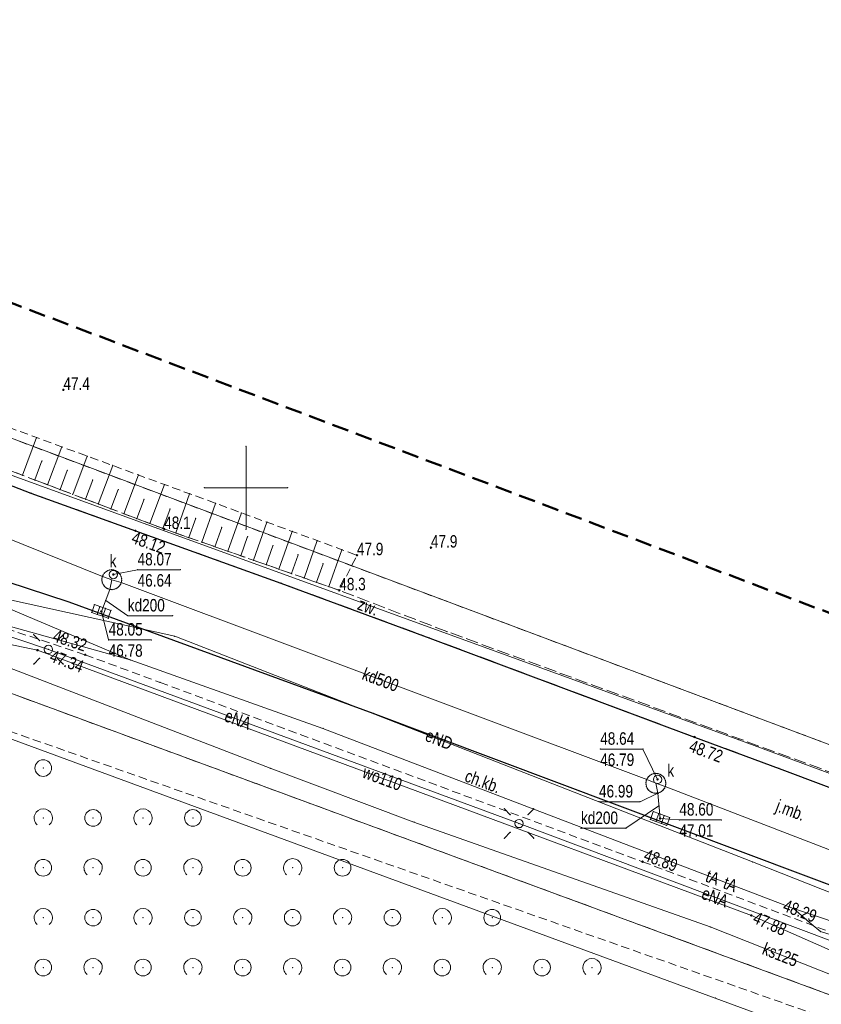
# Model space of a CAD drawing. Header units: metres. Extents: x 6439241 to 6439446, y 6043221 to 6043442.
# Tile 3 of 7: x 6439286 to 6439335, y 6043269 to 6043328. Entities that reach past the tile are written whole.
import ezdxf
from ezdxf.enums import TextEntityAlignment as Align

# ---------------------------------------------------------------- set-up
doc = ezdxf.new("R2010")
doc.units = ezdxf.units.M
for name, pattern in [('L_0_03', [1, 0.5, -0.5]), ('L_0_04', [1.5, 1, -0.5]), ('L_0_52', [1, 0.75, -0.25]), ('L_0_5A', [0.75, 0.5, -0.25])]:
    doc.linetypes.add(name, pattern=pattern)
doc.layers.get('0').update_dxf_attribs({"linetype": 'CONTINUOUS', "lineweight": 18})
for name, color, linetype, lineweight in [('000_Inne__niezydentyfikowane_', 7, 'CONTINUOUS', 18), ('219_dzialka_ewidencyjna', 7, 'CONTINUOUS', 18), ('chodnik', 7, 'CONTINUOUS', 18), ('chodnik_Atr17', 7, 'CONTINUOUS', 18), ('jezdnia', 7, 'CONTINUOUS', 18), ('jezdnia_Atr17', 7, 'CONTINUOUS', 18), ('komora_podziemna', 7, 'CONTINUOUS', 18), ('kraweznik', 7, 'CONTINUOUS', 18), ('latarnia', 7, 'CONTINUOUS', 18), ('obszar_utwardzony', 7, 'CONTINUOUS', 18), ('obszar_utwardzony_Atr17', 7, 'CONTINUOUS', 18), ('pikieta_naturalna', 7, 'CONTINUOUS', 18), ('pikieta_naturalna_Atr2', 7, 'CONTINUOUS', 18), ('pikieta_sztuczna', 7, 'CONTINUOUS', 18), ('pikieta_sztuczna_Atr2', 7, 'CONTINUOUS', 18), ('przewod_elektroenergetyczny_podziemny', 7, 'CONTINUOUS', 18), ('przewod_elektroenergetyczny_podziemny_Atr1', 7, 'CONTINUOUS', 18), ('przewod_telekomunikacyjny_podziemny', 7, 'CONTINUOUS', 18), ('przewod_telekomunikacyjny_podziemny_Atr1', 7, 'CONTINUOUS', 18), ('przewod_wodociagowy', 7, 'CONTINUOUS', 18), ('przewod_wodociagowy_Atr1', 7, 'CONTINUOUS', 18), ('rzedna', 7, 'CONTINUOUS', 18), ('rzedna_Atr2', 7, 'CONTINUOUS', 18), ('rzedna_Atr3', 7, 'CONTINUOUS', 18), ('skarpa_nieumocniona', 7, 'CONTINUOUS', 18), ('wlaz_do_komory_lub_kanalu___okragly', 7, 'CONTINUOUS', 18), ('wlaz_do_komory_lub_kanalu___okragly_Atr17', 7, 'CONTINUOUS', 18), ('Wstawianie_ramki_sekcyjnej_z_opisem', 7, 'CONTINUOUS', 18), ('zadrzewienie__zakrzewienie', 7, 'CONTINUOUS', 18), ('Zakres', 7, 'L_0_04', 50)]:
    doc.layers.add(name, color=color, linetype=linetype, lineweight=lineweight)
for name, color, linetype, lineweight, true_color in [('217_kontur_klasyfikacyjny', 7, 'L_0_03', 18, 0x008000), ('218_kontur_uzytku_gruntowego', 7, 'L_0_03', 18, 0x008000), ('kratka_sciekowa', 7, 'CONTINUOUS', 18, 0x803300), ('przewod_gazowy', 7, 'CONTINUOUS', 18, 0xbfbf00), ('przewod_kanalizacyjny', 7, 'CONTINUOUS', 18, 0x803300), ('przewod_kanalizacyjny_Atr1', 7, 'CONTINUOUS', 18, 0x803300)]:
    doc.layers.add(name, color=color, linetype=linetype, lineweight=lineweight, true_color=true_color)
doc.styles.add('Arial', font='Arial.ttf')

# ---------------------------------------------------------------- blocks, each defined once
blk = doc.blocks.new('OTZK_1')
at = {"color": 0, "linetype": 'Continuous', "lineweight": 18}
blk.add_arc((0, 0), 1.1, 311.1859, 228.8141, dxfattribs=at)
blk = doc.blocks.new('OTZZ_2')
at = {"color": 0, "linetype": 'Continuous', "lineweight": 18}
blk.add_circle((0, 0), 1, dxfattribs=at)

msp = doc.modelspace()

# ---------------------------------------------------------------- hatches: boundary and pattern name
at = {"layer": 'pikieta_naturalna', "linetype": 'Continuous', "lineweight": 18}
for points in [[(6439289.02, 6043305.845, 1), (6439289.02, 6043305.935, 1)], [(6439295.08, 6043297.475, 1), (6439295.08, 6043297.565, 1)], [(6439311.12, 6043296.355, 1), (6439311.12, 6043296.445, 1)], [(6439306.67, 6043295.895, 1), (6439306.67, 6043295.985, 1)], [(6439305.61, 6043293.785, 1), (6439305.61, 6043293.875, 1)]]:
    msp.add_hatch(color=18, dxfattribs=at).paths.add_polyline_path(points)
at = {"layer": 'pikieta_sztuczna', "linetype": 'Continuous', "lineweight": 18}
for points in [[(6439293.35, 6043297.365, 1), (6439293.35, 6043297.455, 1)], [(6439290.33, 6043289.905, 1), (6439290.33, 6043289.995, 1)], [(6439326.97, 6043284.955, 1), (6439326.97, 6043285.045, 1)], [(6439323.85, 6043277.455, 1), (6439323.85, 6043277.545, 1)]]:
    msp.add_hatch(color=18, dxfattribs=at).paths.add_polyline_path(points)
at = {"layer": 'rzedna', "linetype": 'Continuous', "lineweight": 18}
for color, points in [(34, [(6439292.02, 6043294.735, 1), (6439292.02, 6043294.825, 1)]), (34, [(6439291.3, 6043292.515, 1), (6439291.3, 6043292.605, 1)]), (5, [(6439287.46, 6043290.185, 1), (6439287.46, 6043290.275, 1)]), (34, [(6439324.75, 6043282.405, 1), (6439324.75, 6043282.495, 1)]), (34, [(6439324.76, 6043281.585, 1), (6439324.76, 6043281.675, 1)]), (34, [(6439324.9, 6043280.055, 1), (6439324.9, 6043280.145, 1)]), (5, [(6439330.39, 6043274.225, 1), (6439330.39, 6043274.315, 1)])]:
    msp.add_hatch(color=color, dxfattribs=at).paths.add_polyline_path(points)

# ---------------------------------------------------------------- linework, layer by layer
for p in [(6439289.02, 6043305.89), (6439287.41, 6043303.02), (6439288.93, 6043302.46), (6439300, 6043302.5), (6439287.73, 6043301.61), (6439290.45, 6043301.9), (6439289.25, 6043301.04), (6439291.99, 6043301.34), (6439293.54, 6043300.77), (6439286.55, 6043300.75), (6439287.3, 6043300.47), (6439288.06, 6043300.18), (6439290.78, 6043300.47), (6439295.1, 6043300.19), (6439287.06, 6043299.68), (6439288.82, 6043299.89), (6439289.58, 6043299.6), (6439292.32, 6043299.89), (6439296.61, 6043299.64), (6439297.5, 6043300), (6439302.5, 6043300), (6439290.35, 6043299.31), (6439291.11, 6043299.02), (6439293.87, 6043299.31), (6439298.17, 6043299.06), (6439291.88, 6043298.73), (6439292.66, 6043298.44), (6439295.43, 6043298.73), (6439299.72, 6043298.49), (6439293.43, 6043298.15), (6439294.21, 6043297.85), (6439296.98, 6043298.17), (6439301.26, 6043297.93), (6439293.35, 6043297.41), (6439294.99, 6043297.55), (6439295.08, 6043297.52), (6439295.78, 6043297.28), (6439298.54, 6043297.61), (6439300, 6043297.5), (6439302.78, 6043297.37), (6439296.57, 6043297), (6439297.35, 6043296.72), (6439300.09, 6043297.06), (6439304.28, 6043296.82), (6439298.13, 6043296.45), (6439298.91, 6043296.18), (6439301.62, 6043296.51), (6439305.77, 6043296.27), (6439311.12, 6043296.4), (6439299.68, 6043295.91), (6439300.45, 6043295.64), (6439303.13, 6043295.97), (6439304.63, 6043295.43), (6439306.67, 6043295.94), (6439291.47, 6043294.86), (6439291.56, 6043294.94), (6439291.67, 6043295.01), (6439291.79, 6043295.05), (6439291.91, 6043295.07), (6439292.04, 6043295.06), (6439292.16, 6043295.02), (6439292.27, 6043294.96), (6439292.36, 6043294.88), (6439293.48, 6043295.07), (6439296.049, 6043295.07), (6439301.22, 6043295.37), (6439301.98, 6043295.1), (6439302.74, 6043294.84), (6439291.33, 6043294.52), (6439291.33, 6043294.39), (6439291.35, 6043294.64), (6439291.36, 6043294.66), (6439291.36, 6043294.27), (6439291.4, 6043294.75), (6439291.93, 6043294.46), (6439292.02, 6043294.78), (6439292.02, 6043294.78), (6439292.02, 6043294.78), (6439292.44, 6043294.78), (6439292.49, 6043294.67), (6439292.5, 6043294.29), (6439292.52, 6043294.55), (6439292.53, 6043294.42), (6439302.1, 6043294.26), (6439303.49, 6043294.57), (6439304.24, 6043294.31), (6439291.42, 6043294.16), (6439291.49, 6043294.06), (6439291.59, 6043293.97), (6439291.7, 6043293.92), (6439291.82, 6043293.88), (6439291.94, 6043293.87), (6439292.07, 6043293.89), (6439292.19, 6043293.93), (6439292.29, 6043293.99), (6439292.38, 6043294.08), (6439292.46, 6043294.18), (6439304.99, 6043294.05), (6439305.61, 6043293.83), (6439289.36, 6043293.12), (6439291.56, 6043293.22), (6439290.722, 6043292.498), (6439290.887, 6043292.97), (6439291.218, 6043292.854), (6439291.3, 6043292.56), (6439291.3, 6043292.56), (6439291.548, 6043292.738), (6439291.878, 6043292.622), (6439291.052, 6043292.382), (6439291.382, 6043292.266), (6439291.713, 6043292.15), (6439292.89, 6043292.3), (6439295.597, 6043292.3), (6439312.08, 6043291.35), (6439287.237, 6043291.154), (6439287.59, 6043290.801), (6439288.651, 6043290.801), (6439289.004, 6043291.154), (6439291.74, 6043290.85), (6439294.304, 6043290.85), (6439295.71, 6043291.07), (6439311.05, 6043290.96), (6439287.46, 6043290.23), (6439288.12, 6043290.27), (6439287.59, 6043289.74), (6439288.651, 6043289.74), (6439290.33, 6043289.95), (6439290.33, 6043289.95), (6439293.04, 6043289.64), (6439287.237, 6043289.387), (6439289.004, 6043289.387), (6439294.83, 6043288.29), (6439307.65, 6043286.42), (6439304.62, 6043285.52), (6439326.97, 6043285), (6439329.63, 6043284.84), (6439321.301, 6043284.28), (6439323.87, 6043284.28), (6439287.805, 6043283.135), (6439301.46, 6043283.12), (6439332.06, 6043283.11), (6439324.08, 6043282.4), (6439324.1, 6043282.45), (6439324.13, 6043282.51), (6439324.2, 6043282.61), (6439324.29, 6043282.69), (6439324.4, 6043282.76), (6439324.52, 6043282.8), (6439324.64, 6043282.81), (6439324.75, 6043282.45), (6439324.75, 6043282.45), (6439324.75, 6043282.45), (6439324.77, 6043282.8), (6439324.89, 6043282.76), (6439324.99, 6043282.7), (6439325.09, 6043282.62), (6439325.16, 6043282.52), (6439325.21, 6043282.4), (6439324.05, 6043282.27), (6439324.06, 6043282.15), (6439324.08, 6043282.03), (6439324.13, 6043281.91), (6439324.21, 6043281.81), (6439324.65, 6043282.22), (6439325.09, 6043281.82), (6439325.17, 6043281.92), (6439325.21, 6043282.02), (6439325.22, 6043282.04), (6439325.24, 6043282.28), (6439325.24, 6043282.16), (6439324.3, 6043281.73), (6439324.41, 6043281.67), (6439324.53, 6043281.63), (6439324.65, 6043281.62), (6439324.76, 6043281.63), (6439324.76, 6043281.63), (6439324.78, 6043281.63), (6439324.89, 6043281.67), (6439325, 6043281.74), (6439315.537, 6043280.684), (6439317.304, 6043280.684), (6439321.227, 6043281.11), (6439323.7, 6043281.11), (6439324.83, 6043280.87), (6439287.805, 6043280.135), (6439290.805, 6043280.135), (6439293.805, 6043280.135), (6439296.805, 6043280.135), (6439315.89, 6043280.331), (6439316.951, 6043280.331), (6439324.321, 6043280.047), (6439324.494, 6043280.516), (6439324.822, 6043280.395), (6439324.9, 6043280.1), (6439324.9, 6043280.1), (6439325.151, 6043280.274), (6439325.479, 6043280.153), (6439326.06, 6043280.02), (6439328.592, 6043280.02), (6439310.1, 6043279.89), (6439316.42, 6043279.8), (6439320.143, 6043279.51), (6439322.85, 6043279.51), (6439324.649, 6043279.926), (6439324.978, 6043279.805), (6439325.306, 6043279.684), (6439315.537, 6043278.917), (6439315.89, 6043279.27), (6439316.951, 6043279.27), (6439317.304, 6043278.917), (6439329.89, 6043278.06), (6439287.805, 6043277.135), (6439290.805, 6043277.135), (6439293.805, 6043277.135), (6439296.805, 6043277.135), (6439299.805, 6043277.135), (6439302.805, 6043277.135), (6439305.805, 6043277.135), (6439323.85, 6043277.5), (6439323.85, 6043277.5), (6439330.46, 6043277.49), (6439332.92, 6043274.69), (6439287.805, 6043274.135), (6439290.805, 6043274.135), (6439293.805, 6043274.135), (6439296.805, 6043274.135), (6439299.805, 6043274.135), (6439302.805, 6043274.135), (6439305.805, 6043274.135), (6439308.805, 6043274.135), (6439311.805, 6043274.135), (6439314.805, 6043274.135), (6439330.39, 6043274.27), (6439327.92, 6043273.58), (6439333.89, 6043273.85), (6439334.54, 6043273.3), (6439287.805, 6043271.135), (6439290.805, 6043271.135), (6439293.805, 6043271.135), (6439296.805, 6043271.135), (6439299.805, 6043271.135), (6439302.805, 6043271.135), (6439305.805, 6043271.135), (6439308.805, 6043271.135), (6439311.805, 6043271.135), (6439314.805, 6043271.135), (6439317.805, 6043271.135), (6439320.805, 6043271.135), (6439328.22, 6043269.3)]:
    msp.add_point(p)
at = {"layer": '000_Inne__niezydentyfikowane_', "linetype": 'Continuous', "lineweight": 18, "flags": 128}
for points in [[(6439286.55, 6043300.75), (6439287.41, 6043303.02)], [(6439288.06, 6043300.18), (6439288.93, 6043302.46)], [(6439287.3, 6043300.47), (6439287.73, 6043301.61)], [(6439289.58, 6043299.6), (6439290.45, 6043301.9)], [(6439288.82, 6043299.89), (6439289.25, 6043301.04)], [(6439291.11, 6043299.02), (6439291.99, 6043301.34)], [(6439292.66, 6043298.44), (6439293.54, 6043300.77)], [(6439290.35, 6043299.31), (6439290.78, 6043300.47)], [(6439294.21, 6043297.85), (6439295.1, 6043300.19)], [(6439291.88, 6043298.73), (6439292.32, 6043299.89)], [(6439295.78, 6043297.28), (6439296.61, 6043299.64)], [(6439293.43, 6043298.15), (6439293.87, 6043299.31)], [(6439297.35, 6043296.72), (6439298.17, 6043299.06)], [(6439294.99, 6043297.55), (6439295.43, 6043298.73)], [(6439298.91, 6043296.18), (6439299.72, 6043298.49)], [(6439296.57, 6043297), (6439296.98, 6043298.17)], [(6439300.45, 6043295.64), (6439301.26, 6043297.93)], [(6439298.13, 6043296.45), (6439298.54, 6043297.61)], [(6439301.98, 6043295.1), (6439302.78, 6043297.37)], [(6439299.68, 6043295.91), (6439300.09, 6043297.06)], [(6439303.49, 6043294.57), (6439304.28, 6043296.82)], [(6439301.22, 6043295.37), (6439301.62, 6043296.51)], [(6439304.99, 6043294.05), (6439305.77, 6043296.27)], [(6439302.74, 6043294.84), (6439303.13, 6043295.97)], [(6439304.24, 6043294.31), (6439304.63, 6043295.43)]]:
    msp.add_lwpolyline(points, dxfattribs=at)
at = {"layer": '217_kontur_klasyfikacyjny', "lineweight": 18, "flags": 128}
for points in [[(6439243.244, 6043318.956), (6439403.87, 6043258.77)], [(6439388.36, 6043249.88), (6439247.553, 6043301.745)]]:
    msp.add_lwpolyline(points, dxfattribs=at)
at = {"layer": '218_kontur_uzytku_gruntowego', "lineweight": 18, "flags": 128}
for points in [[(6439243.244, 6043318.956), (6439403.87, 6043258.77)], [(6439403.87, 6043258.77), (6439243.244, 6043318.956)], [(6439388.36, 6043249.88), (6439247.553, 6043301.745)], [(6439247.553, 6043301.745), (6439388.36, 6043249.88)]]:
    msp.add_lwpolyline(points, dxfattribs=at)
at = {"layer": '219_dzialka_ewidencyjna', "linetype": 'CONTINUOUS', "lineweight": 18}
for p, q in [((6439243.244, 6043318.956), (6439403.87, 6043258.77)), ((6439415.948, 6043239.709), (6439247.553, 6043301.745))]:
    msp.add_line(p, q, dxfattribs=at)
at = {"layer": 'chodnik', "color": 7, "linetype": 'L_0_5A', "lineweight": 18, "flags": 128}
for points in [[(6439289.36, 6043293.12), (6439283.18, 6043295.14)], [(6439307.65, 6043286.42), (6439289.36, 6043293.12)], [(6439284.15, 6043292.01), (6439290.33, 6043289.95)], [(6439290.33, 6043289.95), (6439294.83, 6043288.29)], [(6439294.83, 6043288.29), (6439323.85, 6043277.5)], [(6439329.89, 6043278.06), (6439307.65, 6043286.42)], [(6439352.15, 6043269.69), (6439329.89, 6043278.06)], [(6439323.85, 6043277.5), (6439337.51, 6043272.38)]]:
    msp.add_lwpolyline(points, dxfattribs=at)
at = {"layer": 'jezdnia', "color": 7, "linetype": 'L_0_52', "lineweight": 18, "flags": 128}
for points in [[(6439287.06, 6043299.68), (6439284.26, 6043300.76)], [(6439293.35, 6043297.41), (6439287.06, 6043299.68)], [(6439302.1, 6043294.26), (6439293.35, 6043297.41)], [(6439283.18, 6043295.14), (6439289.36, 6043293.12)], [(6439311.05, 6043290.96), (6439302.1, 6043294.26)], [(6439289.36, 6043293.12), (6439307.65, 6043286.42)], [(6439326.97, 6043285), (6439311.05, 6043290.96)], [(6439307.65, 6043286.42), (6439329.89, 6043278.06)], [(6439332.06, 6043283.11), (6439326.97, 6043285)], [(6439354.51, 6043274.66), (6439332.06, 6043283.11)], [(6439329.89, 6043278.06), (6439352.15, 6043269.69)]]:
    msp.add_lwpolyline(points, dxfattribs=at)
at = {"layer": 'komora_podziemna', "color": 36, "linetype": 'Continuous', "lineweight": 18, "true_color": 0x803300, "flags": 128}
for points in [[(6439291.82, 6043293.88), (6439291.7, 6043293.92), (6439291.59, 6043293.97), (6439291.49, 6043294.06), (6439291.42, 6043294.16), (6439291.36, 6043294.27), (6439291.33, 6043294.39), (6439291.33, 6043294.52), (6439291.35, 6043294.64), (6439291.4, 6043294.75), (6439291.47, 6043294.86), (6439291.56, 6043294.94), (6439291.67, 6043295.01), (6439291.79, 6043295.05), (6439291.91, 6043295.07), (6439292.04, 6043295.06), (6439292.16, 6043295.02), (6439292.27, 6043294.96), (6439292.36, 6043294.88), (6439292.44, 6043294.78), (6439292.49, 6043294.67), (6439292.52, 6043294.55), (6439292.53, 6043294.42), (6439292.5, 6043294.29), (6439292.46, 6043294.18), (6439292.38, 6043294.08), (6439292.29, 6043293.99), (6439292.19, 6043293.93), (6439292.07, 6043293.89), (6439291.94, 6043293.87)], [(6439324.3, 6043281.73), (6439324.21, 6043281.81), (6439324.13, 6043281.91), (6439324.08, 6043282.03), (6439324.06, 6043282.15), (6439324.05, 6043282.27), (6439324.08, 6043282.4), (6439324.13, 6043282.51), (6439324.2, 6043282.61), (6439324.29, 6043282.69), (6439324.4, 6043282.76), (6439324.52, 6043282.8), (6439324.64, 6043282.81), (6439324.77, 6043282.8), (6439324.89, 6043282.76), (6439324.99, 6043282.7), (6439325.09, 6043282.62), (6439325.16, 6043282.52), (6439325.21, 6043282.4), (6439325.24, 6043282.28), (6439325.24, 6043282.16), (6439325.22, 6043282.04), (6439325.17, 6043281.92), (6439325.09, 6043281.82), (6439325, 6043281.74), (6439324.89, 6043281.67), (6439324.78, 6043281.63), (6439324.65, 6043281.62), (6439324.53, 6043281.63), (6439324.41, 6043281.67)]]:
    msp.add_lwpolyline(points, close=True, dxfattribs=at)
at = {"layer": 'kratka_sciekowa', "linetype": 'Continuous', "lineweight": 13, "flags": 128}
for points in [[(6439290.722, 6043292.498), (6439290.887, 6043292.97)], [(6439290.722, 6043292.498), (6439291.052, 6043292.382)], [(6439290.887, 6043292.97), (6439291.218, 6043292.854)], [(6439291.052, 6043292.382), (6439291.218, 6043292.854)], [(6439291.218, 6043292.854), (6439291.548, 6043292.738)], [(6439291.382, 6043292.266), (6439291.548, 6043292.738)], [(6439291.548, 6043292.738), (6439291.878, 6043292.622)], [(6439291.713, 6043292.15), (6439291.878, 6043292.622)], [(6439291.052, 6043292.382), (6439291.382, 6043292.266)], [(6439291.382, 6043292.266), (6439291.713, 6043292.15)], [(6439324.321, 6043280.047), (6439324.494, 6043280.516)], [(6439324.321, 6043280.047), (6439324.649, 6043279.926)], [(6439324.494, 6043280.516), (6439324.822, 6043280.395)], [(6439324.649, 6043279.926), (6439324.822, 6043280.395)], [(6439324.822, 6043280.395), (6439325.151, 6043280.274)], [(6439324.978, 6043279.805), (6439325.151, 6043280.274)], [(6439325.151, 6043280.274), (6439325.479, 6043280.153)], [(6439325.306, 6043279.684), (6439325.479, 6043280.153)], [(6439324.649, 6043279.926), (6439324.978, 6043279.805)], [(6439324.978, 6043279.805), (6439325.306, 6043279.684)]]:
    msp.add_lwpolyline(points, dxfattribs=at)
at = {"layer": 'kraweznik', "color": 7, "linetype": 'Continuous', "lineweight": 25, "flags": 128}
for points in [[(6439245.162, 6043311.294), (6439250.5, 6043310.43), (6439253.42, 6043309.97), (6439254.39, 6043309.83), (6439256.65, 6043309.42), (6439258.62, 6043309.11), (6439260.56, 6043308.68), (6439262.5, 6043308.23), (6439264.45, 6043307.68), (6439266.31, 6043307.06), (6439268.22, 6043306.39), (6439276.73, 6043303.44), (6439280.49, 6043302.13), (6439284.26, 6043300.76), (6439287.06, 6043299.68), (6439293.35, 6043297.41), (6439302.1, 6043294.26), (6439311.05, 6043290.96), (6439326.97, 6043285), (6439332.06, 6043283.11), (6439354.51, 6043274.66)], [(6439418.036, 6043245.111), (6439398.61, 6043252.29), (6439375.03, 6043261.11), (6439352.15, 6043269.69), (6439329.89, 6043278.06), (6439307.65, 6043286.42), (6439289.36, 6043293.12), (6439283.18, 6043295.14), (6439277.44, 6043296.92), (6439271.71, 6043298.74), (6439267.46, 6043300.14), (6439265.01, 6043300.86), (6439263.08, 6043301.41), (6439260.79, 6043301.97), (6439258.84, 6043302.43), (6439256.88, 6043302.8), (6439254.81, 6043303.13), (6439252.77, 6043303.41), (6439250.81, 6043303.59), (6439248.02, 6043303.7)]]:
    msp.add_lwpolyline(points, dxfattribs=at)
at = {"layer": 'latarnia', "color": 7, "linetype": 'Continuous', "lineweight": 13, "flags": 128}
for points in [[(6439287.59, 6043290.801), (6439287.237, 6043291.154)], [(6439288.651, 6043290.801), (6439289.004, 6043291.154)], [(6439287.59, 6043289.74), (6439287.237, 6043289.387)], [(6439288.651, 6043289.74), (6439289.004, 6043289.387)], [(6439315.89, 6043280.331), (6439315.537, 6043280.684)], [(6439316.951, 6043280.331), (6439317.304, 6043280.684)], [(6439315.89, 6043279.27), (6439315.537, 6043278.917)], [(6439316.951, 6043279.27), (6439317.304, 6043278.917)]]:
    msp.add_lwpolyline(points, dxfattribs=at)
at = {"layer": 'latarnia', "color": 7, "linetype": 'Continuous', "lineweight": 13}
for centre in [(6439288.12, 6043290.27), (6439316.42, 6043279.8)]:
    msp.add_circle(centre, 0.25, dxfattribs=at)
at = {"layer": 'obszar_utwardzony', "color": 7, "linetype": 'L_0_52', "lineweight": 18, "flags": 128}
for points in [[(6439295.08, 6043297.52), (6439278.44, 6043303.83)], [(6439284.26, 6043300.76), (6439287.06, 6043299.68)], [(6439287.06, 6043299.68), (6439293.35, 6043297.41)], [(6439293.35, 6043297.41), (6439302.1, 6043294.26)], [(6439305.61, 6043293.83), (6439295.08, 6043297.52)], [(6439302.1, 6043294.26), (6439311.05, 6043290.96)], [(6439312.08, 6043291.35), (6439305.61, 6043293.83)], [(6439337.42, 6043282.05), (6439312.08, 6043291.35)], [(6439311.05, 6043290.96), (6439326.97, 6043285)], [(6439326.97, 6043285), (6439332.06, 6043283.11)], [(6439332.06, 6043283.11), (6439354.51, 6043274.66)]]:
    msp.add_lwpolyline(points, dxfattribs=at)
at = {"layer": 'pikieta_naturalna', "color": 7, "linetype": 'Continuous', "lineweight": 18}
for centre in [(6439289.02, 6043305.89), (6439295.08, 6043297.52), (6439311.12, 6043296.4), (6439306.67, 6043295.94), (6439305.61, 6043293.83)]:
    msp.add_circle(centre, 0.045, dxfattribs=at)
at = {"layer": 'pikieta_sztuczna', "color": 7, "linetype": 'Continuous', "lineweight": 18}
for centre in [(6439293.35, 6043297.41), (6439290.33, 6043289.95), (6439326.97, 6043285), (6439323.85, 6043277.5)]:
    msp.add_circle(centre, 0.045, dxfattribs=at)
at = {"layer": 'przewod_elektroenergetyczny_podziemny', "color": 1, "linetype": 'Continuous', "lineweight": 18, "true_color": 0xff0000, "flags": 128}
for points in [[(6439244.373, 6043314.445), (6439245.71, 6043314.49), (6439248.99, 6043314.28), (6439252.95, 6043313.88), (6439255.6, 6043313.69), (6439258.96, 6043312.5), (6439262.98, 6043311.08), (6439262.95, 6043309.04), (6439259.68, 6043298.9), (6439259.88, 6043298.63), (6439261.19, 6043297.98), (6439265.78, 6043295.71), (6439271.78, 6043294.8), (6439281.33, 6043292.55), (6439288.12, 6043290.27), (6439316.42, 6043279.8), (6439344.72, 6043269.16)], [(6439384.46, 6043234.51), (6439391.22, 6043253.7), (6439362.62, 6043264.78), (6439330.46, 6043277.49), (6439295.71, 6043291.07), (6439271.25, 6043296.46), (6439248.808, 6043296.73)]]:
    msp.add_lwpolyline(points, dxfattribs=at)
at = {"layer": 'przewod_gazowy', "linetype": 'Continuous', "lineweight": 18, "flags": 128}
msp.add_lwpolyline([(6439420.418, 6043251.268), (6439388.02, 6043263.24), (6439329.63, 6043284.84), (6439281.57, 6043302.32), (6439267.42, 6043307.07), (6439258.74, 6043310.34), (6439244.06, 6043315.696)], dxfattribs=at)
at = {"layer": 'przewod_kanalizacyjny', "linetype": 'Continuous', "lineweight": 18, "flags": 128}
for points in [[(6439416.493, 6043241.119), (6439413.84, 6043242.09), (6439402.13, 6043245.27), (6439384.29, 6043252.3), (6439356.03, 6043262.19), (6439340.11, 6043268.75), (6439327.92, 6043273.58), (6439310.1, 6043279.89), (6439301.46, 6043283.12), (6439269.29, 6043295.5), (6439271.18, 6043305.61), (6439267.89, 6043307.68), (6439257.22, 6043311.54), (6439243.849, 6043316.54)], [(6439390.54, 6043257.57), (6439390, 6043257.82), (6439358.04, 6043269.41), (6439357.47, 6043269.63), (6439356.89, 6043269.82), (6439325.21, 6043282.02), (6439324.65, 6043282.22), (6439324.1, 6043282.45), (6439292.5, 6043294.29), (6439291.93, 6043294.46), (6439291.36, 6043294.66), (6439260.14, 6043307.25), (6439259.6, 6043307.5)], [(6439291.3, 6043292.56), (6439291.82, 6043293.88), (6439291.93, 6043294.46)], [(6439324.65, 6043282.22), (6439324.76, 6043281.63), (6439324.9, 6043280.1)]]:
    msp.add_lwpolyline(points, dxfattribs=at)
at = {"layer": 'przewod_kanalizacyjny_Atr1', "linetype": 'Continuous', "lineweight": 18, "flags": 128}
for points in [[(6439291.56, 6043293.22), (6439292.89, 6043292.3), (6439295.597, 6043292.3)], [(6439324.83, 6043280.87), (6439322.85, 6043279.51), (6439320.143, 6043279.51)]]:
    msp.add_lwpolyline(points, dxfattribs=at)
at = {"layer": 'przewod_telekomunikacyjny_podziemny', "color": 30, "linetype": 'Continuous', "lineweight": 18, "true_color": 0xff7f00, "flags": 128}
for points in [[(6439248.71, 6043302.27), (6439249.21, 6043302.25), (6439258.55, 6043300.83), (6439278.8, 6043295.67), (6439293.04, 6043289.64), (6439304.62, 6043285.52), (6439332.92, 6043274.69), (6439334.9, 6043274.02), (6439335.36, 6043273.84), (6439335.83, 6043273.66), (6439336.87, 6043272.73), (6439344.3, 6043268.79), (6439353.24, 6043264.64), (6439385.87, 6043252.74), (6439400.25, 6043249.78), (6439402.67, 6043249.78), (6439403.13, 6043249.6), (6439403.6, 6043249.41), (6439404.8, 6043248.99), (6439414.58, 6043245.42), (6439417.648, 6043244.107)], [(6439272.51, 6043294.93), (6439279.13, 6043293.52), (6439293.04, 6043289.64), (6439304.62, 6043285.52), (6439332.92, 6043274.69), (6439333.89, 6043273.85), (6439334.54, 6043273.3), (6439335.5, 6043273), (6439336.13, 6043272.87), (6439336.87, 6043272.73), (6439344.3, 6043268.79), (6439353.24, 6043264.64), (6439385.87, 6043252.74), (6439400.25, 6043249.78), (6439403.41, 6043248.7), (6439404.26, 6043248.92), (6439404.8, 6043248.99), (6439414.58, 6043245.42), (6439417.648, 6043244.107)]]:
    msp.add_lwpolyline(points, dxfattribs=at)
at = {"layer": 'przewod_wodociagowy', "color": 5, "linetype": 'Continuous', "lineweight": 18, "true_color": 0x0000ff, "flags": 128}
for points in [[(6439415.014, 6043237.295), (6439389.18, 6043246.84), (6439328.22, 6043269.3), (6439253.87, 6043296.67), (6439249.122, 6043295.477)], [(6439416.483, 6043241.094), (6439413.91, 6043242.07), (6439357.23, 6043262.44), (6439330.39, 6043274.27), (6439287.46, 6043290.23), (6439271.54, 6043293.56), (6439258.88, 6043294.63), (6439252.24, 6043295.74), (6439248.887, 6043296.416)]]:
    msp.add_lwpolyline(points, dxfattribs=at)
at = {"layer": 'rzedna', "color": 34, "linetype": 'Continuous', "lineweight": 18, "true_color": 0x994c00}
for centre in [(6439292.02, 6043294.78), (6439291.3, 6043292.56), (6439324.75, 6043282.45), (6439324.76, 6043281.63), (6439324.9, 6043280.1)]:
    msp.add_circle(centre, 0.045, dxfattribs=at)
at = {"layer": 'rzedna', "color": 5, "linetype": 'Continuous', "lineweight": 18, "true_color": 0x0000ff}
for centre in [(6439287.46, 6043290.23), (6439330.39, 6043274.27)]:
    msp.add_circle(centre, 0.045, dxfattribs=at)
at = {"layer": 'rzedna_Atr2', "color": 7, "linetype": 'Continuous', "lineweight": 18, "flags": 128}
for points in [[(6439292.02, 6043294.78), (6439293.48, 6043295.07), (6439296.049, 6043295.07)], [(6439291.3, 6043292.56), (6439291.74, 6043290.85), (6439294.304, 6043290.85)], [(6439324.75, 6043282.45), (6439323.87, 6043284.28), (6439321.301, 6043284.28)], [(6439324.76, 6043281.63), (6439323.7, 6043281.11), (6439321.227, 6043281.11)], [(6439324.9, 6043280.1), (6439326.06, 6043280.02), (6439328.592, 6043280.02)]]:
    msp.add_lwpolyline(points, dxfattribs=at)
at = {"layer": 'skarpa_nieumocniona', "color": 7, "linetype": 'L_0_5A', "lineweight": 18, "flags": 128}
msp.add_lwpolyline([(6439295.08, 6043297.52), (6439278.44, 6043303.83), (6439270.67, 6043306.64), (6439266.86, 6043307.93), (6439263.07, 6043309.13), (6439262.05, 6043309.47), (6439262.62, 6043310.19), (6439262.39, 6043312.06), (6439268.46, 6043311.52), (6439282.73, 6043304.74), (6439306.67, 6043295.94), (6439305.61, 6043293.83)], close=True, dxfattribs=at)
msp.add_lwpolyline([(6439295.08, 6043297.52), (6439278.44, 6043303.83), (6439270.67, 6043306.64), (6439266.86, 6043307.93), (6439263.07, 6043309.13), (6439262.05, 6043309.47), (6439262.62, 6043310.19), (6439262.39, 6043312.06), (6439268.46, 6043311.52), (6439282.73, 6043304.74), (6439306.67, 6043295.94), (6439305.61, 6043293.83)], close=True, dxfattribs=at)
at = {"layer": 'wlaz_do_komory_lub_kanalu___okragly', "color": 7, "linetype": 'Continuous', "lineweight": 13}
for centre in [(6439292.02, 6043294.78), (6439324.75, 6043282.45)]:
    msp.add_circle(centre, 0.25, dxfattribs=at)
at = {"layer": 'Wstawianie_ramki_sekcyjnej_z_opisem', "color": 7, "linetype": 'Continuous', "lineweight": 18, "flags": 128}
for points in [[(6439300, 6043297.5), (6439300, 6043302.5)], [(6439300, 6043297.5), (6439300, 6043302.5)], [(6439297.5, 6043300), (6439302.5, 6043300)], [(6439297.5, 6043300), (6439302.5, 6043300)]]:
    msp.add_lwpolyline(points, dxfattribs=at)
at = {"layer": 'Wstawianie_ramki_sekcyjnej_z_opisem', "linetype": 'Continuous', "lineweight": 18, "flags": 128}
for points in [[(6439300, 6043297.5), (6439300, 6043302.5)], [(6439297.5, 6043300), (6439302.5, 6043300)]]:
    msp.add_lwpolyline(points, dxfattribs=at)
at = {"layer": 'zadrzewienie__zakrzewienie', "color": 7, "linetype": 'L_0_5A', "lineweight": 18, "flags": 128}
msp.add_lwpolyline([(6439390.53, 6043247.92), (6439415.394, 6043238.277), (6439408.72, 6043221.02), (6439257.903, 6043275.384), (6439256.98, 6043288.78), (6439259.57, 6043292.86), (6439264.15, 6043292.96), (6439339.7, 6043266.4), (6439377.21, 6043251.44)], close=True, dxfattribs=at)
at = {"layer": 'Zakres', "lineweight": 50, "flags": 128}
msp.add_lwpolyline([(6439423.4, 6043258.98), (6439408.72, 6043221.02), (6439253.78, 6043276.87), (6439240.94, 6043328.16)], close=True, dxfattribs=at)

# ---------------------------------------------------------------- block references
at = {"layer": 'zadrzewienie__zakrzewienie', "linetype": 'Continuous', "xscale": 0.5, "yscale": 0.5, "zscale": 0.5}
for name, p in [('OTZZ_2', (6439287.805, 6043283.135)), ('OTZK_1', (6439287.805, 6043280.135)), ('OTZZ_2', (6439290.805, 6043280.135)), ('OTZK_1', (6439293.805, 6043280.135)), ('OTZZ_2', (6439296.805, 6043280.135)), ('OTZK_1', (6439290.805, 6043277.135)), ('OTZK_1', (6439296.805, 6043277.135)), ('OTZK_1', (6439302.805, 6043277.135)), ('OTZZ_2', (6439287.805, 6043277.135)), ('OTZZ_2', (6439293.805, 6043277.135)), ('OTZZ_2', (6439299.805, 6043277.135)), ('OTZZ_2', (6439305.805, 6043277.135)), ('OTZK_1', (6439287.805, 6043274.135)), ('OTZZ_2', (6439290.805, 6043274.135)), ('OTZK_1', (6439293.805, 6043274.135)), ('OTZZ_2', (6439296.805, 6043274.135)), ('OTZK_1', (6439299.805, 6043274.135)), ('OTZZ_2', (6439302.805, 6043274.135)), ('OTZK_1', (6439305.805, 6043274.135)), ('OTZZ_2', (6439308.805, 6043274.135)), ('OTZK_1', (6439311.805, 6043274.135)), ('OTZZ_2', (6439314.805, 6043274.135)), ('OTZZ_2', (6439287.805, 6043271.135)), ('OTZK_1', (6439290.805, 6043271.135)), ('OTZZ_2', (6439293.805, 6043271.135)), ('OTZK_1', (6439296.805, 6043271.135)), ('OTZZ_2', (6439299.805, 6043271.135)), ('OTZK_1', (6439302.805, 6043271.135)), ('OTZZ_2', (6439305.805, 6043271.135)), ('OTZK_1', (6439308.805, 6043271.135)), ('OTZZ_2', (6439311.805, 6043271.135)), ('OTZK_1', (6439314.805, 6043271.135)), ('OTZZ_2', (6439317.805, 6043271.135)), ('OTZK_1', (6439320.805, 6043271.135))]:
    msp.add_blockref(name, p, dxfattribs=at)

# ---------------------------------------------------------------- texts
at = {"layer": 'chodnik_Atr17', "color": 18, "style": 'Arial', "width": 0.78}
msp.add_text('ch.kb.', height=0.75, rotation=339.6, dxfattribs=at).set_placement((6439313.351, 6043283.063), align=Align.TOP_LEFT)
at = {"layer": 'jezdnia_Atr17', "color": 18, "style": 'Arial', "width": 0.78}
msp.add_text('j.mb.', height=0.75, rotation=339.4, dxfattribs=at).set_placement((6439332.054, 6043281.262), align=Align.TOP_LEFT)
at = {"layer": 'obszar_utwardzony_Atr17', "color": 18, "style": 'Arial', "width": 0.78}
msp.add_text('zw.', height=0.75, rotation=339.8, dxfattribs=at).set_placement((6439306.899, 6043293.404), align=Align.TOP_LEFT)
at = {"layer": 'pikieta_naturalna_Atr2', "color": 18, "style": 'Arial', "width": 0.78}
for s, p in [('47.4', (6439289.02, 6043306.64)), ('48.1', (6439295.08, 6043298.27)), ('47.9', (6439306.67, 6043296.69)), ('47.9', (6439311.12, 6043297.15)), ('48.3', (6439305.61, 6043294.58))]:
    msp.add_text(s, height=0.75, dxfattribs=at).set_placement(p, align=Align.TOP_LEFT)
at = {"layer": 'pikieta_sztuczna_Atr2', "color": 18, "style": 'Arial', "width": 0.78}
for s, rotation, p in [('48.12', 340.2, (6439293.305, 6043297.405)), ('48.32', 341.6, (6439288.567, 6043291.492)), ('48.72', 339.5, (6439326.843, 6043284.862)), ('48.89', 339.5, (6439324.12, 6043278.3))]:
    msp.add_text(s, height=0.75, rotation=rotation, dxfattribs=at).set_placement(p, align=Align.TOP_LEFT)
at = {"layer": 'przewod_elektroenergetyczny_podziemny_Atr1', "color": 1, "style": 'Arial', "width": 0.78}
for s, rotation, p in [('eNA', 339.7, (6439298.9, 6043286.682)), ('eND', 338.7, (6439310.986, 6043285.499)), ('eNA', 339.4, (6439327.592, 6043276.001))]:
    msp.add_text(s, height=0.75, rotation=rotation, dxfattribs=at).set_placement(p, align=Align.TOP_LEFT)
at = {"layer": 'przewod_kanalizacyjny_Atr1', "style": 'Arial', "width": 0.78}
for p in [(6439292.89, 6043293.308), (6439320.143, 6043280.518)]:
    msp.add_text('kd200', height=0.75, dxfattribs=at).set_placement(p, align=Align.TOP_LEFT)
for s, rotation, p in [('kd500', 339.5, (6439307.182, 6043289.191)), ('ks125', 338.4, (6439331.258, 6043272.659))]:
    msp.add_text(s, height=0.75, rotation=rotation, dxfattribs=at).set_placement(p, align=Align.TOP_LEFT)
at = {"layer": 'przewod_telekomunikacyjny_podziemny_Atr1', "color": 30, "style": 'Arial', "width": 0.78}
for p in [(6439327.834, 6043277.04), (6439328.904, 6043276.63)]:
    msp.add_text('tA', height=0.75, rotation=339.1, dxfattribs=at).set_placement(p, align=Align.TOP_LEFT)
at = {"layer": 'przewod_wodociagowy_Atr1', "color": 5, "style": 'Arial', "width": 0.78}
msp.add_text('wo110', height=0.75, rotation=339.6, dxfattribs=at).set_placement((6439307.201, 6043283.291), align=Align.TOP_LEFT)
at = {"layer": 'rzedna_Atr2', "color": 36, "style": 'Arial', "width": 0.78}
for s, p in [('48.07', (6439293.48, 6043296.078)), ('48.05', (6439291.74, 6043291.857)), ('48.64', (6439321.301, 6043285.288)), ('46.99', (6439321.227, 6043282.118)), ('48.60', (6439326.06, 6043281.027))]:
    msp.add_text(s, height=0.75, dxfattribs=at).set_placement(p, align=Align.TOP_LEFT)
at = {"layer": 'rzedna_Atr2', "color": 5, "style": 'Arial', "width": 0.78}
for s, rotation, p in [('47.34', 339.6, (6439288.401, 6043290.271)), ('47.88', 336.2, (6439330.721, 6043274.533))]:
    msp.add_text(s, height=0.75, rotation=rotation, dxfattribs=at).set_placement(p, align=Align.TOP_LEFT)
at = {"layer": 'rzedna_Atr2', "color": 30, "style": 'Arial', "width": 0.78}
msp.add_text('48.29', height=0.75, rotation=339.1, dxfattribs=at).set_placement((6439332.494, 6043275.26), align=Align.TOP_LEFT)
at = {"layer": 'rzedna_Atr3', "color": 36, "style": 'Arial', "width": 0.78}
for s, p in [('46.64', (6439293.48, 6043294.803)), ('46.78', (6439291.74, 6043290.582)), ('46.79', (6439321.301, 6043284.013)), ('47.01', (6439326.06, 6043279.752))]:
    msp.add_text(s, height=0.75, dxfattribs=at).set_placement(p, align=Align.TOP_LEFT)
at = {"layer": 'wlaz_do_komory_lub_kanalu___okragly_Atr17', "color": 18, "style": 'Arial', "width": 0.78}
for p in [(6439291.8, 6043295.97), (6439325.34, 6043283.36)]:
    msp.add_text('k', height=0.75, dxfattribs=at).set_placement(p, align=Align.TOP_LEFT)

doc.saveas('drawing.dxf')
